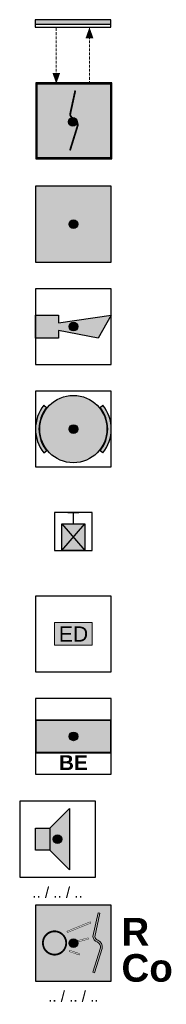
# Model space of a CAD drawing. Header units: millimetres. Extents: x -20879 to 80472, y -12121 to 39016.
# Tile 2 of 63: x -487 to 869, y -2090 to 7003. Entities that reach past the tile are written whole.
import ezdxf
from ezdxf.enums import TextEntityAlignment as Align

# ---------------------------------------------------------------- set-up
doc = ezdxf.new("R2010")
doc.units = ezdxf.units.MM
doc.linetypes.add('0', pattern=[0])
doc.linetypes.add('HIDDEN', pattern=[0.375, 0.25, -0.125])
for name, color, linetype in [('DVD-VB-V_TEXT', 7, 'Continuous'), ('FL651---_BMI', 7, 'Continuous'), ('RVB-VB-BMI_Hydrazine', 7, 'Continuous'), ('RVB-VB-BMI_Tekst', 7, 'Continuous')]:
    doc.layers.add(name, color=color, linetype=linetype)
doc.layers.add('RVB-VB-V_Aanwijslijn', color=7, linetype='Continuous', true_color=0xff0001)
doc.styles.add('DVD_ALG 1.8mm_RE', font='arial.ttf', dxfattribs={"height": 1.8})

# ---------------------------------------------------------------- blocks, each defined once
blk = doc.blocks.new('RVB_BMI_041_Icon')
at = {"layer": 'FL651---_BMI', "linetype": 'Continuous', "lineweight": 0, "true_color": 0xbd3632}
h = blk.add_hatch(color=15, dxfattribs=at)
h.paths.add_polyline_path([(3.329716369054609, 3.342051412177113), (-3.329891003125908, 3.342051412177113), (-3.329891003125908, -3.34266545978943), (3.329716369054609, -3.34266545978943)])
h.paths.add_polyline_path([(-0.2511672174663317, 0.6172103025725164), (-0.25876851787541, 0.6157421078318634, 0.09245932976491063), (-0.1914908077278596, 0.4509593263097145, 0.09873069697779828), (-0.06406714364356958, 0.316285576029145, 0.05266125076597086), (0.03509306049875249, 0.2619361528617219, -0.08139458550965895), (0.2246228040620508, 0.1361557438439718, -0.129499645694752), (0.4080927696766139, -0.1525515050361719, -0.06697216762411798), (0.4420151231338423, -0.3279538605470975, -0.08451167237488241), (0.422688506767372, -0.516478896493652), (-0.2727950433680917, -2.754307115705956), (-0.4349007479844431, -2.703873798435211), (0.1463927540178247, -0.8317212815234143), (0.2491830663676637, -0.5030057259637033), (0.2670092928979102, -0.4456591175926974, 0.05158201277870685), (0.2718695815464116, -0.3322908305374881, 0.1049193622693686), (0.2126339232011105, -0.1231834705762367, 0.08237859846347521), (0.1063220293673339, 0.01492894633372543, 0.09082822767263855), (-0.06991827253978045, 0.1230357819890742, -0.1320639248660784), (-0.3267416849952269, 0.3467616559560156, -0.0953568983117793), (-0.4251909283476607, 0.5821737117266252), (-0.4326859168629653, 0.5807538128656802), (0.05332333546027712, 2.819734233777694), (0.2191189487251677, 2.783744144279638)], flags=16)
at = {"layer": 'Defpoints'}
blk.add_lwpolyline([(-3.5, -3.5), (3.5, -3.5), (3.5, 3.5), (-3.5, 3.5)], close=True, dxfattribs=at)
at = {"layer": 'FL651---_BMI', "color": 250, "linetype": 'Continuous', "lineweight": 0, "true_color": 0x2e3032}
blk.add_lwpolyline([(-3.499766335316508, 3.512315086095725), (3.499374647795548, 3.512315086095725), (3.499374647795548, -3.512315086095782), (-3.500233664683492, -3.512315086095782)], close=True, dxfattribs=at)
at = {"layer": 'FL651---_BMI', "color": 250, "linetype": 'Continuous', "lineweight": 0, "true_color": 0x2e3032, "const_width": 0.1696467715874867}
blk.add_lwpolyline([(3.414548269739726, -3.427492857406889), (-3.414720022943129, -3.427492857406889), (-3.414720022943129, 3.426882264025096), (3.414548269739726, 3.426882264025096)], close=True, dxfattribs=at)
blk.add_lwpolyline([(0.1362252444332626, 2.801737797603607), (-0.3419244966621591, 0.598994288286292, 0.2509659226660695), (-8.587660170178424e-05, 0.1848775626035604, -0.3418863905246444), (0.3499083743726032, -0.4647597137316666), (-0.3538796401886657, -2.729054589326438)], format="xyb", dxfattribs=at)
blk = doc.blocks.new('*U386')
at = {"layer": 'FL651---_BMI', "true_color": 0xbd3632}
blk.add_hatch(color=15, dxfattribs=at).paths.add_polyline_path([(-3.500085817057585, 9.426921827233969), (-3.500085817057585, 8.986472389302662), (3.499914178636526, 8.986472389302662), (3.499914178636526, 9.426921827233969)])
at = {"layer": 'RVB-VB-V_Aanwijslijn'}
h = blk.add_hatch(color=256, dxfattribs=at)
h.dxf.hatch_style = 1
edge = h.paths.add_edge_path()
edge.add_arc((0, 0), 0.4, 0, 360)
at = {"layer": 'Defpoints'}
for points in [[(-0.01081208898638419, 0.007751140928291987), (0.01081208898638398, 0.007751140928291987)], [(-1.110223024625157e-16, 0.01657545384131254), (-1.040834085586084e-16, 0.007751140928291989)]]:
    blk.add_lwpolyline(points, dxfattribs=at)
at = {"layer": 'FL651---_BMI', "color": 30, "linetype": 'HIDDEN', "lineweight": 0}
for p, q in [((-1.533793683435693, 3.512315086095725), (-1.533793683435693, 8.726921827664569)), ((1.533622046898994, 3.512315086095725), (1.533622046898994, 8.726921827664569))]:
    blk.add_line(p, q, dxfattribs=at)
at = {"layer": 'FL651---_BMI', "color": 250, "true_color": 0x2e3032}
for points in [[(3.499914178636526, 9.426921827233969), (-3.500085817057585, 9.426921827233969), (-3.500085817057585, 8.726921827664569)], [(-3.500085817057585, 8.726921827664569), (3.499914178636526, 8.726921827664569), (3.499914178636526, 9.426921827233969)], [(3.499914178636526, 8.986472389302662), (-3.500085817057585, 8.986472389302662)]]:
    blk.add_lwpolyline(points, dxfattribs=at)
at = {"layer": 'FL651---_BMI', "color": 30, "linetype": 'HIDDEN', "lineweight": 0}
for points in [[(1.533622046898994, 8.726921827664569), (1.171824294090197, 7.720180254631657), (1.895419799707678, 7.720180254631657)], [(-1.533793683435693, 3.512315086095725), (-1.895591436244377, 4.519056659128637), (-1.171995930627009, 4.519056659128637)]]:
    blk.add_solid(points, dxfattribs=at)
at = {"layer": 'RVB-VB-V_Aanwijslijn'}
blk.add_line((0, 0.01033485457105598), (0, 0), dxfattribs=at)
blk.add_circle((0, 0), 0.4, dxfattribs=at)
blk.add_blockref('RVB_BMI_041_Icon', (0.08551370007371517, 0.08482222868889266))
blk = doc.blocks.new('RVB_BMI_033_Icon')
at = {"layer": 'FL651---_BMI', "true_color": 0x818a8f}
blk.add_hatch(color=252, dxfattribs=at).paths.add_polyline_path([(-2.125604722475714, -3.5), (-2.125604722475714, 1.422444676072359), (2.125604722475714, 1.422444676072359), (2.125604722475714, -3.5)])
at = {"layer": 'Defpoints'}
blk.add_lwpolyline([(-3.5, -3.5), (3.5, -3.5), (3.5, 3.5), (-3.5, 3.5)], close=True, dxfattribs=at)
at = {"layer": 'FL651---_BMI', "color": 250, "linetype": '0', "lineweight": 25, "true_color": 0x2e3032}
blk.add_line((-1.012587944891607, 3.499397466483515), (1.017249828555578, 3.499397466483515), dxfattribs=at)
at = {"layer": 'FL651---_BMI', "color": 250, "linetype": 'Continuous', "lineweight": 25, "true_color": 0x2e3032}
blk.add_line((0, 1.422444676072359), (0, 3.499397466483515), dxfattribs=at)
at = {"layer": 'FL651---_BMI', "color": 250, "lineweight": 25, "true_color": 0x2e3032}
for points in [[(-2.125604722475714, -3.5), (2.125604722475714, 1.422444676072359)], [(-2.125604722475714, 1.422444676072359), (2.125604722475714, -3.5)]]:
    blk.add_lwpolyline(points, dxfattribs=at)
at = {"layer": 'FL651---_BMI', "color": 250, "linetype": '0', "lineweight": 25, "true_color": 0x2e3032}
blk.add_lwpolyline([(-2.125604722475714, -3.5), (-2.125604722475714, 1.422444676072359), (2.125604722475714, 1.422444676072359), (2.125604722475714, -3.5)], close=True, dxfattribs=at)
blk = doc.blocks.new('RVB_BMI_033')
blk.add_blockref('RVB_BMI_033_Icon', (5.833335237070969e-08, 0))
blk = doc.blocks.new('RVB_BMI_040_Icon')
at = {"layer": 'FL651---_BMI', "linetype": 'Continuous', "lineweight": 0, "true_color": 0x2e3032}
h = blk.add_hatch(color=250, dxfattribs=at)
h.paths.add_polyline_path([(-3.5, -1.539215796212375), (3.5, -1.539215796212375), (3.5, 1.539215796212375), (-3.5, 1.539215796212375)])
h.paths.add_polyline_path([(3.431372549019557, 1.470588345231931), (3.431372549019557, -1.470588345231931), (-3.43137254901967, -1.470588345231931), (-3.43137254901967, 1.470588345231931)], flags=16)
at = {"layer": 'FL651---_BMI', "linetype": 'Continuous', "lineweight": 0, "true_color": 0xf4f8f4}
blk.add_hatch(color=7, dxfattribs=at).paths.add_polyline_path([(-3.43137254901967, -1.470588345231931), (3.431372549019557, -1.470588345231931), (3.431372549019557, 1.470588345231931), (-3.43137254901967, 1.470588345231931)])
at = {"layer": 'FL651---_BMI', "linetype": 'Continuous', "lineweight": 0, "true_color": 0xbd3632}
blk.add_hatch(color=15, dxfattribs=at).paths.add_polyline_path([(3.431372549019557, -1.470588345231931), (3.431372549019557, 1.470588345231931), (-3.43137254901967, -1.470588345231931)])
at = {"layer": 'Defpoints'}
blk.add_lwpolyline([(-3.5, -3.5), (3.5, -3.5), (3.5, 3.5), (-3.5, 3.5)], close=True, dxfattribs=at)
at = {"layer": 'FL651---_BMI', "color": 250, "linetype": 'Continuous', "lineweight": 0, "true_color": 0x2e3032}
blk.add_lwpolyline([(-3.5, -1.539215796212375), (3.5, -1.539215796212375), (3.5, 1.539215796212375), (-3.5, 1.539215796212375)], close=True, dxfattribs=at)
at = {"layer": 'FL651---_BMI', "color": 18, "linetype": 'Continuous', "lineweight": 0, "true_color": 0x000000}
blk.add_lwpolyline([(-3.43137254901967, -1.470588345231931), (3.431372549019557, -1.470588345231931), (3.431372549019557, 1.470588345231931), (-3.43137254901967, 1.470588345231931)], close=True, dxfattribs=at)
at = {"layer": 'FL651---_BMI', "color": 7, "linetype": 'Continuous', "lineweight": 0, "insert": (0, -1.740766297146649), "char_height": 1.372549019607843, "width": 0.5570603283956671, "attachment_point": 2, "style": 'DVD_ALG 1.8mm_RE'}
blk.add_mtext('{\\f@Arial Unicode MS|b1|i0|c0|p34;BE}', dxfattribs=at)
blk = doc.blocks.new('*U389')
at = {"layer": 'RVB-VB-V_Aanwijslijn'}
h = blk.add_hatch(color=256, dxfattribs=at)
h.dxf.hatch_style = 1
edge = h.paths.add_edge_path()
edge.add_arc((0, 0), 0.4, 0, 360)
at = {"layer": 'Defpoints'}
for points in [[(-0.01081208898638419, 0.007751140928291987), (0.01081208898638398, 0.007751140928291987)], [(-1.110223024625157e-16, 0.01657545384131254), (-1.040834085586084e-16, 0.007751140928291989)]]:
    blk.add_lwpolyline(points, dxfattribs=at)
at = {"layer": 'RVB-VB-V_Aanwijslijn'}
blk.add_line((0, 0.01033485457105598), (0, 0), dxfattribs=at)
blk.add_circle((0, 0), 0.4, dxfattribs=at)
blk.add_blockref('RVB_BMI_040_Icon', (5.833335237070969e-08, 0))
blk = doc.blocks.new('RVB_BMI_031_v01_icon')
at = {"layer": 'RVB-VB-BMI_Hydrazine', "true_color": 0x4b92db}
h = blk.add_hatch(color=153, dxfattribs=at)
h.dxf.hatch_style = 1
h.paths.add_polyline_path([(3.5, 3.5), (-3.5, 3.5), (-3.5, -3.5), (3.5, -3.5)])
h.paths.add_polyline_path([(-1.29577890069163, 1.50753372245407), (-1.29577890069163, 3.127115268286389), (0.3238026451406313, 3.127115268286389), (0.3238026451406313, 1.50753372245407), (-0.1461778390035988, 1.50753372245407), (-0.1461778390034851, 1.798594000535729), (0.03274236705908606, 1.798594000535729), (0.03274236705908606, 2.836054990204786), (-1.004718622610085, 2.836054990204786), (-1.004718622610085, 1.798594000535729), (-0.8257984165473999, 1.798594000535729), (-0.8257984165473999, 1.50753372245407)], flags=16)
h.paths.add_polyline_path([(-0.9108386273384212, -0.06950538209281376), (-0.9108386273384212, -1.117123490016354, 0.6855754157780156), (-0.7564983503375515, -1.117123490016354), (-0.7564983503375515, 1.663024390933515, -0.7972162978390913), (-0.2154779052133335, 1.663024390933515), (-0.2154779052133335, 0.2758197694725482, -0.6019686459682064), (0.407650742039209, 0.1348568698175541, -0.6633447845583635), (0.9489084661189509, -0.03338917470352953, -0.7411141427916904), (1.475550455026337, -0.1935424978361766), (1.475550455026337, -2.421711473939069, -0.1989123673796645), (1.389142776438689, -2.630318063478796), (1.310586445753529, -2.708874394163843, 0.2587319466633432), (1.279059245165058, -2.818911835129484), (1.325967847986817, -2.865820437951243), (1.364255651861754, -2.865820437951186), (1.364255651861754, -3.075399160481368), (-0.9575706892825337, -3.075399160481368), (-0.9575706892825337, -2.618290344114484, 0.1606727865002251), (-1.01547073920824, -2.442761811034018), (-1.33718545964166, -1.82094156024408, -0.1606727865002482), (-1.395085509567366, -1.64541302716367), (-1.395085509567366, -0.06950538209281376, -1)], flags=16)
h.paths.add_polyline_path([(-0.8671384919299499, 2.317324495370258, -1), (-0.1048377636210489, 2.317324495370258, -1)], flags=16)
at = {"layer": 'RVB-VB-BMI_Hydrazine', "true_color": 0xf4f8f4}
h = blk.add_hatch(color=7, dxfattribs=at)
h.dxf.hatch_style = 1
h.paths.add_polyline_path([(0.3238026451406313, 3.127115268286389), (-1.29577890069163, 3.127115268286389), (-1.29577890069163, 1.50753372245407), (-0.8257984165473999, 1.50753372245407), (-0.8257984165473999, 1.798594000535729), (-1.004718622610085, 1.798594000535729), (-1.004718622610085, 2.836054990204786), (0.03274236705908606, 2.836054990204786), (0.03274236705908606, 1.798594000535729), (-0.1461778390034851, 1.798594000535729), (-0.1461778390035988, 1.50753372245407), (0.3238026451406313, 1.50753372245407)])
h.paths.add_polyline_path([(-0.1048377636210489, 2.317324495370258, 1), (-0.8671384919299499, 2.317324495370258, 1)], flags=17)
h.paths.add_polyline_path([(1.475550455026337, -0.1935424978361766, 0.7411141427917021), (0.9489084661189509, -0.03338917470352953, 0.663344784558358), (0.407650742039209, 0.1348568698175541, 0.6019686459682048), (-0.2154779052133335, 0.2758197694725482), (-0.2154779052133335, 1.663024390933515, 0.7972162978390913), (-0.7564983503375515, 1.663024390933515), (-0.7564983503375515, -1.117123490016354, -0.6855754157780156), (-0.9108386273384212, -1.117123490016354), (-0.9108386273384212, -0.06950538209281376, 1), (-1.395085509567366, -0.06950538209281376), (-1.395085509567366, -1.64541302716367, 0.1606727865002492), (-1.33718545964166, -1.82094156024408), (-1.01547073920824, -2.442761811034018, -0.1606727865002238), (-0.9575706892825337, -2.618290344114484), (-0.9575706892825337, -3.075399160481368), (1.364255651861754, -3.075399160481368), (1.364255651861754, -2.865820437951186), (1.325967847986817, -2.865820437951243), (1.279059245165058, -2.818911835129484, -0.2587319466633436), (1.310586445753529, -2.708874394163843), (1.389142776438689, -2.630318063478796, 0.1989123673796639), (1.475550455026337, -2.421711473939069)])
at = {"layer": 'Defpoints'}
blk.add_lwpolyline([(-3.5, -3.5), (3.5, -3.5), (3.5, 3.5), (-3.5, 3.5)], close=True, dxfattribs=at)
at = {"layer": 'RVB-VB-BMI_Hydrazine', "color": 153, "linetype": 'Continuous', "lineweight": 0, "true_color": 0x4b92db}
blk.add_lwpolyline([(-3.5, 3.5), (3.5, 3.5), (3.5, -3.5), (-3.5, -3.5), (-3.5, 3.5), (3.5, 3.5)], close=True, dxfattribs=at)
blk = doc.blocks.new('RVB_BMI_031_v01')
at = {"layer": 'RVB-VB-V_Aanwijslijn'}
h = blk.add_hatch(color=256, dxfattribs=at)
h.dxf.hatch_style = 1
edge = h.paths.add_edge_path()
edge.add_arc((0, 0), 0.4, 0, 360)
at = {"layer": 'Defpoints'}
for points in [[(-0.01081208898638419, 0.007751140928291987), (0.01081208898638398, 0.007751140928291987)], [(-1.110223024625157e-16, 0.01657545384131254), (-1.040834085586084e-16, 0.007751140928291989)]]:
    blk.add_lwpolyline(points, dxfattribs=at)
at = {"layer": 'RVB-VB-V_Aanwijslijn'}
blk.add_line((0, 0.01033485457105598), (0, 0), dxfattribs=at)
blk.add_circle((0, 0), 0.4, dxfattribs=at)
blk.add_blockref('RVB_BMI_031_v01_icon', (5.833335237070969e-08, 0))
blk = doc.blocks.new('RVB_BMI_036_v01_Icon')
at = {"layer": 'RVB-VB-BMI_Hydrazine', "true_color": 0x4b92db}
h = blk.add_hatch(color=153, dxfattribs=at)
h.dxf.hatch_style = 1
h.paths.add_polyline_path([(-3.110158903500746, 0, 1), (3.110158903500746, 0, 1)])
h.paths.add_polyline_path([(1.976175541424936, 2.018358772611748), (4.320099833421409e-12, 0.04218323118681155), (-1.976175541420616, 2.018358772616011, -0.4080411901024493)], flags=16)
h.paths.add_polyline_path([(2.018358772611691, 1.976175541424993, -0.4080411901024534), (2.018358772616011, -1.97617554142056), (0.0421832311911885, 0)], flags=16)
h.paths.add_polyline_path([(-0.0421832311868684, 0), (-2.018358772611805, -1.976175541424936, -0.4080411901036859), (-2.018358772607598, 1.9761755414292)], flags=16)
h.paths.add_polyline_path([(4.320099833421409e-12, -0.04218323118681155), (1.976175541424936, -2.018358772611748, -0.4080411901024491), (-1.976175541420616, -2.018358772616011)], flags=16)
at = {"layer": 'RVB-VB-BMI_Hydrazine', "true_color": 0xf4f8f4}
h = blk.add_hatch(color=7, dxfattribs=at)
h.dxf.hatch_style = 1
h.paths.add_polyline_path([(1.976175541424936, 2.018358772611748, 0.4080411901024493), (-1.976175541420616, 2.018358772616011), (4.320099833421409e-12, 0.04218323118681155)])
h.paths.add_polyline_path([(-0.0421832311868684, 0), (-2.018358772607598, 1.9761755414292, 0.408041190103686), (-2.018358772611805, -1.976175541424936)])
h.paths.add_polyline_path([(4.320099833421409e-12, -0.04218323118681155), (-1.976175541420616, -2.018358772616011, 0.4080411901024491), (1.976175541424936, -2.018358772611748)])
h.paths.add_polyline_path([(2.018358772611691, 1.976175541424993), (0.0421832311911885, 0), (2.018358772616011, -1.97617554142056, 0.4080411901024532)])
at = {"layer": 'RVB-VB-BMI_Hydrazine', "true_color": 0x2e3032}
h = blk.add_hatch(color=250, dxfattribs=at)
h.dxf.hatch_style = 1
h.paths.add_polyline_path([(2.722222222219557, 2.19988776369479), (2.4719561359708, 1.997642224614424, -0.3535533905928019), (2.4719561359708, -1.997642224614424), (2.72222222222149, -2.199887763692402, 0.353553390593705)])
h.paths.add_polyline_path([(-2.72222222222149, -2.199887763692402), (-2.4719561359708, -1.997642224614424, -0.3535533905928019), (-2.4719561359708, 1.997642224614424), (-2.72222222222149, 2.199887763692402, 0.3535533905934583)])
at = {"layer": 'Defpoints'}
blk.add_lwpolyline([(-3.5, -3.5), (3.5, -3.5), (3.5, 3.5), (-3.5, 3.5)], close=True, dxfattribs=at)
at = {"layer": 'RVB-VB-BMI_Hydrazine', "color": 250, "true_color": 0x2e3032}
for p, q in [((-2.72222225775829, 2.199887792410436), (-2.471956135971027, 1.997642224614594)), ((2.471956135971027, 1.997642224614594), (2.722222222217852, 2.199887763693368))]:
    blk.add_line(p, q, dxfattribs=at)
at = {"layer": 'RVB-VB-BMI_Hydrazine', "color": 7}
for p, q in [((-2.72222225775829, -2.199887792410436), (-2.471956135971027, -1.997642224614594)), ((2.72222225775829, -2.199887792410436), (2.471956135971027, -1.997642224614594))]:
    blk.add_line(p, q, dxfattribs=at)
at = {"layer": 'RVB-VB-BMI_Hydrazine', "color": 153, "true_color": 0x4b92db}
blk.add_circle((0, 0), 3.110158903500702, dxfattribs=at)
at = {"layer": 'RVB-VB-BMI_Hydrazine', "color": 250, "true_color": 0x2e3032}
for start, end in [(141.0575587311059, 218.9424412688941), (321.0575587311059, 38.94244126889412)]:
    blk.add_arc((0, 0), 3.5, start, end, dxfattribs=at)
at = {"layer": 'RVB-VB-BMI_Hydrazine', "color": 7}
for start, end in [(141.0575587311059, 218.9424412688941), (321.0575587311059, 38.94244126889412)]:
    blk.add_arc((0, 0), 3.178229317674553, start, end, dxfattribs=at)
blk = doc.blocks.new('RVB_BMI_036_v01')
at = {"layer": 'RVB-VB-V_Aanwijslijn'}
h = blk.add_hatch(color=256, dxfattribs=at)
h.dxf.hatch_style = 1
edge = h.paths.add_edge_path()
edge.add_arc((0, 0), 0.4, 0, 360)
at = {"layer": 'Defpoints'}
for points in [[(-0.01081208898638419, 0.007751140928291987), (0.01081208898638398, 0.007751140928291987)], [(-1.110223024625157e-16, 0.01657545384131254), (-1.040834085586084e-16, 0.007751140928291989)]]:
    blk.add_lwpolyline(points, dxfattribs=at)
at = {"layer": 'RVB-VB-V_Aanwijslijn'}
blk.add_line((0, 0.01033485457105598), (0, 0), dxfattribs=at)
blk.add_circle((0, 0), 0.4, dxfattribs=at)
blk.add_blockref('RVB_BMI_036_v01_Icon', (5.833335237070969e-08, 0))
blk = doc.blocks.new('RVB_BMI_035_v01_icon')
at = {"layer": 'RVB-VB-BMI_Hydrazine', "linetype": 'Continuous', "true_color": 0x4b92db}
blk.add_hatch(color=153, dxfattribs=at).paths.add_polyline_path([(3.502668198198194, 1.055978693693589), (-1.38697558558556, 0.3578100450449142), (-1.38697558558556, 1.055978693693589), (-3.5, 1.055978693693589), (-3.5, -1.055978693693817), (-1.38697558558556, -1.055978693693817), (-1.38697558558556, -0.3578125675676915), (2.28025756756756, -1.073432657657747)])
at = {"layer": 'Defpoints'}
blk.add_lwpolyline([(-3.5, -3.5), (3.5, -3.5), (3.5, 3.5), (-3.5, 3.5)], close=True, dxfattribs=at)
at = {"layer": 'RVB-VB-BMI_Hydrazine', "color": 250, "linetype": '0', "true_color": 0x2e3032}
blk.add_lwpolyline([(-3.5, -1.055978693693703), (-3.5, 1.055978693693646), (-1.38697558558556, 1.055978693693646), (-1.38697558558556, 0.3578100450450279), (3.502668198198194, 1.055978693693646), (2.28025756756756, -1.07343265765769), (-1.38697558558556, -0.3578125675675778), (-1.38697558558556, -1.055978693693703), (-3.5, -1.055978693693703)], close=True, dxfattribs=at)
blk = doc.blocks.new('RVB_BMI_035_v01')
at = {"layer": 'RVB-VB-V_Aanwijslijn'}
h = blk.add_hatch(color=256, dxfattribs=at)
h.dxf.hatch_style = 1
edge = h.paths.add_edge_path()
edge.add_arc((0, 0), 0.4, 0, 360)
at = {"layer": 'Defpoints'}
for points in [[(-0.01081208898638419, 0.007751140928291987), (0.01081208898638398, 0.007751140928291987)], [(-1.110223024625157e-16, 0.01657545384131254), (-1.040834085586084e-16, 0.007751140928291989)]]:
    blk.add_lwpolyline(points, dxfattribs=at)
at = {"layer": 'RVB-VB-V_Aanwijslijn'}
blk.add_line((0, 0.01033485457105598), (0, 0), dxfattribs=at)
blk.add_circle((0, 0), 0.4, dxfattribs=at)
blk.add_blockref('RVB_BMI_035_v01_icon', (5.833335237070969e-08, 0))
blk = doc.blocks.new('RVB_BMI_034_v01_icon')
at = {"layer": 'FL651---_BMI', "true_color": 0xf4f8f4}
blk.add_hatch(color=7, dxfattribs=at).paths.add_polyline_path([(-1.75, 1.050000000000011), (1.75, 1.050000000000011), (1.75, -1.050000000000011), (-1.75, -1.050000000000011)])
at = {"layer": 'Defpoints'}
blk.add_lwpolyline([(-3.5, -3.5), (3.5, -3.5), (3.5, 3.5), (-3.5, 3.5)], close=True, dxfattribs=at)
at = {"layer": 'FL651---_BMI', "color": 250, "lineweight": 13, "true_color": 0x2e3032}
for p, q in [((-1.75, 1.050000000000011), (1.75, 1.050000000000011)), ((-1.75, -1.050000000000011), (-1.75, 1.050000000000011)), ((1.75, 1.050000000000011), (1.75, -1.050000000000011)), ((1.75, -1.050000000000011), (-1.75, -1.050000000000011))]:
    blk.add_line(p, q, dxfattribs=at)
at = {"layer": 'FL651---_BMI', "color": 250, "true_color": 0x2e3032, "style": 'DVD_ALG 1.8mm_RE'}
blk.add_text('ED', height=1.4, dxfattribs=at).set_placement((-1.346683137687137, -0.7087639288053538))
blk = doc.blocks.new('RVB_BMI_034_v01')
blk.add_blockref('RVB_BMI_034_v01_icon', (5.833335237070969e-08, 0))
blk = doc.blocks.new('RVB_BMI_044_v01_Icon')
at = {"layer": 'FL651---_BMI', "true_color": 0x2e3032}
h = blk.add_hatch(color=250, dxfattribs=at)
h.dxf.hatch_style = 1
h.paths.add_polyline_path([(3.5, 3.5), (-3.5, 3.5), (-3.500465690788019, -3.499999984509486), (3.5, -3.499999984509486)])
h.paths.add_polyline_path([(3.330000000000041, 3.329999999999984), (3.330000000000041, -3.32999998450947), (-3.330454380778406, -3.32999998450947), (-3.330011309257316, 3.329999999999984)], flags=16)
at = {"layer": 'Defpoints'}
blk.add_lwpolyline([(-3.5, -3.5), (3.5, -3.5), (3.5, 3.5), (-3.5, 3.5)], close=True, dxfattribs=at)
at = {"layer": 'FL651---_BMI', "color": 250, "linetype": 'Continuous', "lineweight": 0, "true_color": 0x2e3032}
blk.add_lwpolyline([(-3.5, 3.5), (3.5, 3.5), (3.5, -3.499999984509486), (-3.500465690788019, -3.499999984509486)], close=True, dxfattribs=at)
blk = doc.blocks.new('RVB_BMI_044_v01')
at = {"layer": 'FL651---_BMI', "true_color": 0xf4f8f4}
h = blk.add_hatch(color=7, dxfattribs=at)
h.dxf.hatch_style = 1
h.paths.add_polyline_path([(3.330519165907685, 3.329999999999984), (-3.329492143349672, 3.329999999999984), (-3.329935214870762, -3.32999998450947), (3.330519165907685, -3.32999998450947)])
at = {"layer": 'FL651---_BMI', "lineweight": 9}
h = blk.add_hatch(color=256, dxfattribs=at)
h.dxf.hatch_style = 1
edge = h.paths.add_edge_path()
edge.add_line((2.456270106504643, 2.774201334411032), (2.293070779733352, 2.809627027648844))
edge.add_line((2.293070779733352, 2.809627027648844), (1.813874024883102, 0.6020601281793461))
edge.add_arc((2.379390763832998, 0.6471767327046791), 0.5673135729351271, 184.5613638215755, 252.5013229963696)
edge.add_arc((1.985365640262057, -0.3699587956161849), 0.5259032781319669, -8.145297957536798, 64.85725081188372, ccw=False)
edge.add_line((2.505963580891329, -0.444470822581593), (1.806546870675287, -2.694701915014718))
edge.add_line((1.806546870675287, -2.694701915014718), (1.966021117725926, -2.744269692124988))
edge.add_line((1.966021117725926, -2.744269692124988), (2.669117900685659, -0.4821987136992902))
edge.add_arc((1.985365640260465, -0.3699587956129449), 0.6929032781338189, 350.6778700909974, 425.9226903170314)
edge.add_arc((2.379390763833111, 0.6471767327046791), 0.4003135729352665, 187.7928849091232, 253.85093857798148, ccw=False)
edge.add_line((1.982774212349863, 0.592897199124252), (2.456270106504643, 2.774201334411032))
at = {"layer": 'FL651---_BMI', "linetype": 'Continuous', "lineweight": 0, "true_color": 0x2e3032}
h = blk.add_hatch(color=250, dxfattribs=at)
h.paths.add_polyline_path([(1.607874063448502, 1.84759094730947), (1.564106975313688, 1.975554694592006), (-0.5954313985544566, 1.099732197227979), (-0.5516643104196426, 0.9717684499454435)])
h.paths.add_polyline_path([(1.390815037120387, 0.3618140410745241), (1.365018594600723, 0.4945725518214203), (-0.2651723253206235, 0.06515656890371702), (-0.2393758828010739, -0.0676019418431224)])
h.paths.add_polyline_path([(-0.3311145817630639, -0.6570116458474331), (-0.3761420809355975, -0.7845373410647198), (0.5368499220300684, -1.098349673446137), (0.5818774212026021, -0.9708239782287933)])
at = {"layer": 'RVB-VB-V_Aanwijslijn'}
h = blk.add_hatch(color=256, dxfattribs=at)
h.dxf.hatch_style = 1
edge = h.paths.add_edge_path()
edge.add_arc((0, 0), 0.4, 0, 360)
at = {"layer": 'Defpoints'}
for points in [[(-0.01081208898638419, 0.007751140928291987), (0.01081208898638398, 0.007751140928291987)], [(-1.110223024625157e-16, 0.01657545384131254), (-1.040834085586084e-16, 0.007751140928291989)]]:
    blk.add_lwpolyline(points, dxfattribs=at)
at = {"layer": 'FL651---_BMI', "lineweight": 9}
blk.add_lwpolyline([(2.456270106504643, 2.774201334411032), (2.293070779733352, 2.809627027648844), (1.813874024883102, 0.6020601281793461, 0.3054442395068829), (2.2088087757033, 0.106116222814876, -0.3297628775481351), (2.505963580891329, -0.444470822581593), (1.806546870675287, -2.694701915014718), (1.966021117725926, -2.744269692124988), (2.669117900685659, -0.4821987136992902, 0.3406460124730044), (2.268048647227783, 0.2626589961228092, -0.2964890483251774), (1.982774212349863, 0.592897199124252)], format="xyb", close=True, dxfattribs=at)
at = {"layer": 'FL651---_BMI', "color": 250, "linetype": 'Continuous', "lineweight": 0, "true_color": 0x2e3032}
for points, const_width in [([(-0.5954313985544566, 1.099732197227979), (-0.5516643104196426, 0.9717684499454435), (1.607874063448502, 1.84759094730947), (1.564106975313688, 1.975554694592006)], 0.03381038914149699), ([(-0.2651723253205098, 0.06515656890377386), (-0.2393758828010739, -0.0676019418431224), (1.390815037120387, 0.3618140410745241), (1.365018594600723, 0.4945725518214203)], 0.03381038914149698), ([(-0.3311145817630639, -0.6570116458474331), (-0.3761420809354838, -0.7845373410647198), (0.5368499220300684, -1.098349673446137), (0.5818774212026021, -0.9708239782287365)], 0.03381038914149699)]:
    blk.add_lwpolyline(points, close=True, dxfattribs=dict(at, const_width=const_width))
at = {"layer": 'FL651---_BMI', "color": 250, "linetype": 'Continuous', "lineweight": 0, "true_color": 0x2e3032, "const_width": 0.1690519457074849}
blk.add_lwpolyline([(-1.73876348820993, 1.090604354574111, -0.8594569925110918), (-1.418799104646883, -1.013951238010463, -1.163525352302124)], format="xyb", close=True, dxfattribs=at)
at = {"layer": 'RVB-VB-V_Aanwijslijn'}
blk.add_line((0, 0.01033485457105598), (0, 0), dxfattribs=at)
blk.add_circle((0, 0), 0.4, dxfattribs=at)
blk.add_blockref('RVB_BMI_044_v01_Icon', (5.833335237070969e-08, 0))
at = {"layer": 'DVD-VB-V_TEXT', "lineweight": 5, "style": 'DVD_ALG 1.8mm_RE', "flags": 1}
blk.add_attdef('$RUIMTECODE', (8.120812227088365, 5.039125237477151), '', height=1.4, dxfattribs=at)
at = {"layer": 'FL651---_BMI', "color": 7, "linetype": 'Continuous', "lineweight": 0, "char_height": 2.551996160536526, "attachment_point": 7, "style": 'DVD_ALG 1.8mm_RE'}
for s, insert in [('{\\f@Arial Unicode MS|b1|i0|c0|p34;R}', (4.445386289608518, -0.2248704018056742)), ('{\\f@Arial Unicode MS|b1|i0|c0|p34;Co}', (4.445386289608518, -3.598931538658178))]:
    blk.add_mtext(s, dxfattribs=dict(at, insert=insert))
at = {"layer": 'RVB-VB-BMI_Tekst', "lineweight": 5, "style": 'DVD_ALG 1.8mm_RE'}
blk.add_attdef('$G_L_V_M', text='', height=1, dxfattribs=at).set_placement((0, -5.718125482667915), align=Align.BOTTOM_CENTER)
blk = doc.blocks.new('RVB_BMI_042_v03_Icon')
at = {"layer": 'FL651---_BMI', "linetype": 'Continuous', "true_color": 0xbd3632}
h = blk.add_hatch(color=15, dxfattribs=at)
h.paths.add_polyline_path([(1.09748799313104, 2.823199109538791), (-0.7026341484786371, 1.023076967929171), (-0.7026341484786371, -1.023076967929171), (1.09748799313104, -2.823199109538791)])
h.paths.add_polyline_path([(-0.7026341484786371, 1.023076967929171), (-2.037009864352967, 1.023076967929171), (-2.037009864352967, -1.023076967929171), (-0.7026341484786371, -1.023076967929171)])
at = {"layer": 'Defpoints'}
blk.add_lwpolyline([(-3.5, -3.5), (3.5, -3.5), (3.5, 3.5), (-3.5, 3.5)], close=True, dxfattribs=at)
at = {"layer": 'FL651---_BMI'}
blk.add_line((-0.7026341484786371, 1.023076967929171), (-0.7026341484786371, -1.023076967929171), dxfattribs=at)
blk.add_lwpolyline([(-2.037009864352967, 1.023076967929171), (-0.7026341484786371, 1.023076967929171), (1.09748799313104, 2.823199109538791), (1.09748799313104, -2.823199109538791), (-0.7026341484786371, -1.023076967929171), (-2.037009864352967, -1.023076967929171), (-2.037009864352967, -1.023076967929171)], close=True, dxfattribs=at)
blk = doc.blocks.new('*U1165')
at = {"layer": 'RVB-VB-V_Aanwijslijn'}
h = blk.add_hatch(color=256, dxfattribs=at)
h.dxf.hatch_style = 1
edge = h.paths.add_edge_path()
edge.add_arc((0, 0), 0.4, 0, 360)
at = {"layer": 'Defpoints'}
for points in [[(-0.01081208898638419, 0.007751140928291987), (0.01081208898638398, 0.007751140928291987)], [(-1.110223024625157e-16, 0.01657545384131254), (-1.040834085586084e-16, 0.007751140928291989)]]:
    blk.add_lwpolyline(points, dxfattribs=at)
at = {"layer": 'RVB-VB-V_Aanwijslijn'}
blk.add_line((0, 0.01033485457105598), (0, 0), dxfattribs=at)
blk.add_circle((0, 0), 0.4, dxfattribs=at)
blk.add_blockref('RVB_BMI_042_v03_Icon', (5.833335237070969e-08, 0))
at = {"layer": 'DVD-VB-V_TEXT', "lineweight": 5, "style": 'DVD_ALG 1.8mm_RE', "flags": 1}
blk.add_attdef('$RUIMTECODE', (8.120812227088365, 5.039125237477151), '', height=1.4, dxfattribs=at)
at = {"layer": 'RVB-VB-BMI_Tekst', "lineweight": 5, "style": 'DVD_ALG 1.8mm_RE'}
blk.add_attdef('$G_L_V', text='', height=1, dxfattribs=at).set_placement((0, -5.718125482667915), align=Align.BOTTOM_CENTER)

msp = doc.modelspace()

# ---------------------------------------------------------------- block references
for name, p, xscale, yscale, zscale in [('*U386', (5.497159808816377, 6060.774692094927), 100, 100, 100), ('RVB_BMI_033', (9.756870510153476, 2277.002624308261), 50, 50, 50), ('*U389', (9.756870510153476, 385.1165904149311), 100, 100, 100)]:
    msp.add_blockref(name, p, dxfattribs=dict(xscale=xscale, yscale=yscale, zscale=zscale))
at = {"lineweight": 0, "xscale": 100, "yscale": 100, "zscale": 100}
for name, p in [('RVB_BMI_031_v01', (9.756870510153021, 5114.831675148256)), ('RVB_BMI_035_v01', (9.756870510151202, 4168.888658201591)), ('RVB_BMI_036_v01', (9.756870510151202, 3222.945641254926)), ('RVB_BMI_034_v01', (9.756870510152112, 1331.059607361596))]:
    msp.add_blockref(name, p, dxfattribs=at)
at = {"xscale": 100, "yscale": 100, "zscale": 100}
msp.add_blockref('*U1165', (-136.5421430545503, -564.3542438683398), dxfattribs=at).add_auto_attribs({'$G_L_V': '.. / .. / ..'})
at = {"lineweight": 0, "xscale": 100, "yscale": 100, "zscale": 100}
msp.add_blockref('RVB_BMI_044_v01', (9.780155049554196, -1524.640072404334), dxfattribs=at).add_auto_attribs({'$G_L_V_M': '.. / .. / ..'})

doc.saveas('drawing.dxf')
